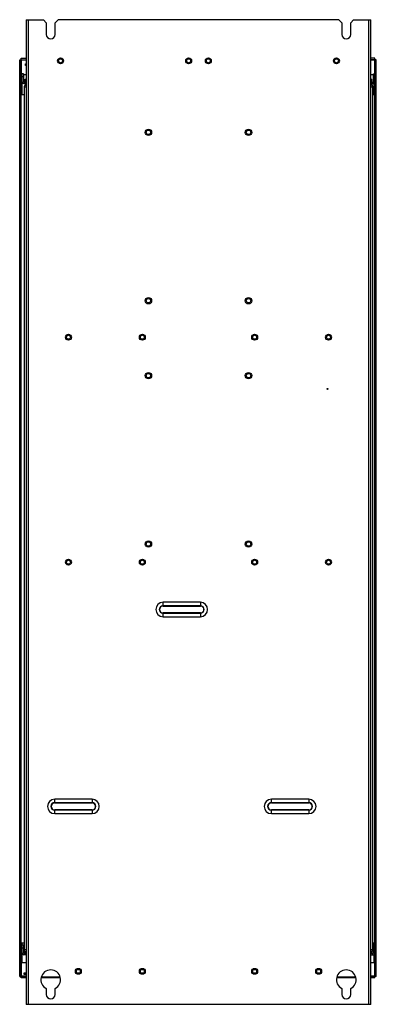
# Model space of a CAD drawing. Header units: millimetres. Extents: x 249 to 611, y 95 to 1095.
import ezdxf

# ---------------------------------------------------------------- set-up
doc = ezdxf.new("R2010")
doc.units = ezdxf.units.MM
doc.header["$LTSCALE"] = 77.183038
doc.layers.get('0').update_dxf_attribs({"linetype": 'CONTINUOUS'})

msp = doc.modelspace()

# ---------------------------------------------------------------- linework, layer by layer
at = {"color": 7, "linetype": 'Continuous'}
for p, q in [((255.7, 1094.9), (255.7, 94.9)), ((255.7, 1094.9), (273.2, 1094.9)), ((258, 94.9), (258, 1094.9)), ((276.2, 1091.9), (273.2, 1094.9)), ((276.2, 1091.9), (276.2, 1079.9)), ((288.2, 1094.9), (285.2, 1091.9)), ((285.2, 1079.9), (285.2, 1091.9)), ((573.2, 1094.9), (288.2, 1094.9)), ((576.2, 1091.9), (573.2, 1094.9)), ((576.2, 1091.9), (576.2, 1079.9)), ((588.2, 1094.9), (585.2, 1091.9)), ((585.2, 1079.9), (585.2, 1091.9)), ((588.2, 1094.9), (605.7, 1094.9)), ((603.4, 1094.9), (603.4, 94.9)), ((605.7, 94.9), (605.7, 1094.9)), ((249.2, 123.3), (249.2, 1054.3)), ((249.2, 1054.3), (255.7, 1054.3)), ((250.7, 121.8), (250.7, 1055.8)), ((250.7, 1055.8), (255.7, 1055.8)), ((251, 1019.1), (251, 1054)), ((251, 1054), (255.7, 1054)), ((255.2, 1048.5), (255.2, 1050)), ((255.2, 1050), (255.7, 1050)), ((609.7, 1055.8), (605.7, 1055.8)), ((611.2, 1054.3), (605.7, 1054.3)), ((605.7, 1054), (609.4, 1054)), ((609.4, 1054), (609.4, 1040)), ((609.7, 121.8), (609.7, 1055.8)), ((611.2, 123.3), (611.2, 1054.3)), ((251.7, 1019.1), (251.7, 1040)), ((253.2, 1040), (251.7, 1040)), ((253.2, 1040), (253.2, 1031.8)), ((255.7, 1048.5), (255.2, 1048.5)), ((608.2, 1031.8), (608.2, 1040)), ((608.2, 1040), (609.7, 1040)), ((253.2, 1037), (251.7, 1037)), ((253.2, 1039.1), (255.7, 1039.1)), ((253.5, 1031.5), (255.7, 1031.5)), ((253.5, 1030), (255.7, 1030)), ((253.7, 1031.5), (253.7, 1030)), ((254.7, 1031.5), (254.7, 1034.5)), ((254.7, 1034.5), (255.7, 1034.5)), ((254.7, 1030), (254.7, 1028.4)), ((605.7, 1039.1), (608.2, 1039.1)), ((605.7, 1034.5), (606.7, 1034.5)), ((605.7, 1031.5), (607.9, 1031.5)), ((605.7, 1030), (607.9, 1030)), ((606.7, 1031.5), (606.7, 1034.5)), ((606.7, 1030), (606.7, 1028.4)), ((607.7, 1031.5), (607.7, 1030)), ((608.2, 1037), (609.7, 1037)), ((608.7, 1030.4), (608.7, 1019.1)), ((609.4, 1031.1), (609.4, 1019.1)), ((253.7, 1026.6), (253.7, 150.2)), ((253.7, 1026.6), (255.7, 1026.6)), ((255.7, 1028.4), (254.7, 1028.4)), ((606.7, 1028.4), (605.7, 1028.4)), ((605.7, 1026.6), (607.7, 1026.6)), ((607.7, 150.2), (607.7, 1026.6)), ((250.7, 1019.1), (253.7, 1019.1)), ((607.7, 1019.1), (609.7, 1019.1)), ((432.7, 503.2), (394.7, 503.2)), ((394.7, 499.4), (394.7, 503.2)), ((432.7, 503.2), (432.7, 499.4)), ((394.7, 499.8), (432.7, 499.8)), ((432.7, 499.6), (394.7, 499.6)), ((394.7, 499.4), (432.7, 499.4)), ((432.7, 492.4), (394.7, 492.4)), ((394.7, 488.6), (394.7, 492.4)), ((394.7, 492.3), (432.7, 492.3)), ((432.7, 492.1), (394.7, 492.1)), ((432.7, 492.4), (432.7, 488.6)), ((394.7, 488.6), (432.7, 488.6)), ((322.7, 303.2), (284.7, 303.2)), ((284.7, 299.4), (284.7, 303.2)), ((322.7, 303.2), (322.7, 299.4)), ((542.7, 303.2), (504.7, 303.2)), ((504.7, 299.4), (504.7, 303.2)), ((542.7, 303.2), (542.7, 299.4)), ((284.7, 299.8), (322.7, 299.8)), ((322.7, 299.6), (284.7, 299.6)), ((284.7, 299.4), (322.7, 299.4)), ((322.7, 292.4), (284.7, 292.4)), ((284.7, 288.6), (284.7, 292.4)), ((284.7, 292.3), (322.7, 292.3)), ((322.7, 292.1), (284.7, 292.1)), ((322.7, 292.4), (322.7, 288.6)), ((504.7, 299.8), (542.7, 299.8)), ((542.7, 299.6), (504.7, 299.6)), ((504.7, 299.4), (542.7, 299.4)), ((542.7, 292.4), (504.7, 292.4)), ((504.7, 288.6), (504.7, 292.4)), ((504.7, 292.3), (542.7, 292.3)), ((542.7, 292.1), (504.7, 292.1)), ((542.7, 292.4), (542.7, 288.6)), ((284.7, 288.6), (322.7, 288.6)), ((504.7, 288.6), (542.7, 288.6)), ((253.7, 157.1), (250.7, 157.1)), ((251, 123.6), (251, 157.1)), ((251.7, 137.1), (251.7, 157.1)), ((251.7, 155.3), (253.2, 155.3)), ((251.7, 152.3), (253.2, 152.3)), ((253.2, 155.3), (253.2, 147.1)), ((255.7, 150.2), (253.7, 150.2)), ((607.7, 150.2), (605.7, 150.2)), ((609.7, 157.1), (607.7, 157.1)), ((609.7, 155.3), (608.2, 155.3)), ((608.2, 147.1), (608.2, 155.3)), ((609.7, 152.3), (608.2, 152.3)), ((608.7, 157.1), (608.7, 155.3)), ((609.4, 157.1), (609.4, 155.3)), ((253.5, 146.8), (255.7, 146.8)), ((255.7, 145.3), (253.5, 145.3)), ((254.2, 145.3), (254.2, 146.8)), ((254.7, 148.4), (255.7, 148.4)), ((254.7, 146.8), (254.7, 148.4)), ((605.7, 148.4), (606.7, 148.4)), ((605.7, 146.8), (607.9, 146.8)), ((605.7, 145.3), (607.9, 145.3)), ((606.7, 146.8), (606.7, 148.4)), ((607.2, 145.3), (607.2, 146.8)), ((608.7, 145.7), (608.7, 137.1)), ((609.4, 146.4), (609.4, 123.6)), ((255.7, 137.1), (251.7, 137.1)), ((608.7, 137.1), (605.7, 137.1)), ((249.2, 123.3), (255.7, 123.3)), ((255.7, 121.8), (250.7, 121.8)), ((255.7, 123.6), (251, 123.6)), ((253.7, 126.8), (255.7, 126.8)), ((253.7, 125.3), (253.7, 126.8)), ((255.7, 125.3), (253.7, 125.3)), ((290.2, 121.8), (271.4, 121.8)), ((271.8, 122.9), (289.9, 122.9)), ((590.2, 121.8), (571.4, 121.8)), ((571.8, 122.9), (589.9, 122.9)), ((577.7, 121.8), (577.7, 122.9)), ((609.4, 123.6), (605.7, 123.6)), ((611.2, 123.3), (605.7, 123.3)), ((609.7, 121.8), (605.7, 121.8)), ((276.2, 111), (276.2, 104.9)), ((285.2, 104.9), (285.2, 111)), ((576.2, 111), (576.2, 104.9)), ((585.2, 104.9), (585.2, 111)), ((605.7, 94.9), (255.7, 94.9))]:
    msp.add_line(p, q, dxfattribs=at)
for centre, radius in [((290.7, 1053.2), 3), ((290.7, 1053.2), 2), ((420.7, 1053.2), 3), ((420.7, 1053.2), 2), ((440.7, 1053.2), 3), ((440.7, 1053.2), 2), ((570.7, 1053.2), 3), ((570.7, 1053.2), 2), ((379.9, 980.5), 3.25), ((379.9, 980.5), 2.25), ((481.5, 980.5), 3.25), ((481.5, 980.5), 2.25), ((379.9, 809.5), 3.25), ((379.9, 809.5), 2.25), ((481.5, 809.5), 3.25), ((481.5, 809.5), 2.25), ((298.7, 772.4), 3), ((298.7, 772.4), 2), ((373.7, 772.4), 3), ((373.7, 772.4), 2), ((487.7, 772.4), 3), ((487.7, 772.4), 2), ((562.7, 772.4), 3), ((562.7, 772.4), 2), ((379.9, 733.4), 3.25), ((379.9, 733.4), 2.25), ((481.5, 733.4), 3.25), ((481.5, 733.4), 2.25), ((561.7, 719.9), 0.495), ((379.9, 562.4), 3.25), ((379.9, 562.4), 2.25), ((481.5, 562.4), 3.25), ((481.5, 562.4), 2.25), ((298.7, 543.9), 3), ((298.7, 543.9), 2), ((373.7, 543.9), 3), ((373.7, 543.9), 2), ((487.7, 543.9), 3), ((487.7, 543.9), 2), ((562.7, 543.9), 3), ((562.7, 543.9), 2), ((308.7, 128.4), 3), ((308.7, 128.4), 2), ((373.7, 128.4), 3), ((373.7, 128.4), 2), ((487.7, 128.4), 3), ((487.7, 128.4), 2), ((552.7, 128.4), 3), ((552.7, 128.4), 2)]:
    msp.add_circle(centre, radius, dxfattribs=at)
for centre, radius, start, end in [((280.7, 1079.9), 4.5, 180, 360), ((580.7, 1079.9), 4.5, 180, 360), ((253.5, 1031.8), 1.8, 180, 270), ((253.5, 1031.8), 0.3, 180, 270), ((607.9, 1031.8), 1.8, 270, 360), ((607.9, 1031.8), 0.3, 270, 360), ((255.5, 1026.6), 1.8, 90, 180), ((605.9, 1026.6), 1.8, 0, 76.9364), ((394.7, 495.9), 7.31, 90, 270), ((432.7, 495.9), 7.31, 270, 90), ((394.7, 495.9), 3.85, 90, 270), ((394.7, 495.9), 3.67, 90, 270), ((394.7, 495.9), 3.5, 90, 270.0001), ((432.7, 495.9), 3.85, 270, 90), ((432.7, 495.9), 3.67, 270, 90), ((432.7, 495.9), 3.5, 270, 90.0001), ((284.7, 295.9), 7.31, 90, 270), ((322.7, 295.9), 7.31, 270, 90), ((504.7, 295.9), 7.31, 90, 270), ((542.7, 295.9), 7.31, 270, 90), ((284.7, 295.9), 3.85, 90, 270), ((284.7, 295.9), 3.67, 90, 270), ((284.7, 295.9), 3.5, 90, 270.0001), ((322.7, 295.9), 3.85, 270, 90), ((322.7, 295.9), 3.67, 270, 90), ((322.7, 295.9), 3.5, 270, 90.0001), ((504.7, 295.9), 3.85, 90, 270), ((504.7, 295.9), 3.67, 90, 270), ((504.7, 295.9), 3.5, 90, 270.0001), ((542.7, 295.9), 3.85, 270, 90), ((542.7, 295.9), 3.67, 270, 90), ((542.7, 295.9), 3.5, 270, 90.0001), ((255.5, 150.2), 1.8, 180, 270), ((605.9, 150.2), 1.8, 270, 360), ((253.5, 147.1), 1.8, 180, 270), ((253.5, 147.1), 0.3, 180, 270), ((607.9, 147.1), 1.8, 270, 360), ((607.9, 147.1), 0.3, 270, 360), ((280.7, 119.9), 10, 296.7437, 243.2563), ((580.7, 119.9), 10, 296.7437, 243.2563), ((280.7, 104.9), 4.5, 180, 360), ((580.7, 104.9), 4.5, 180, 360)]:
    msp.add_arc(centre, radius, start, end, dxfattribs=at)
for points in [[(251, 1054), (251, 1054.1), (250.9, 1054.2), (250.9, 1054.3)], [(609.4, 1054), (609.5, 1054.1), (609.6, 1054.1), (609.7, 1054.1)], [(251, 123.6), (250.9, 123.6), (250.8, 123.6), (250.7, 123.5)], [(609.4, 123.6), (609.4, 123.5), (609.5, 123.4), (609.5, 123.3)]]:
    msp.add_open_spline(points, degree=3, dxfattribs=at)

doc.saveas('drawing.dxf')
